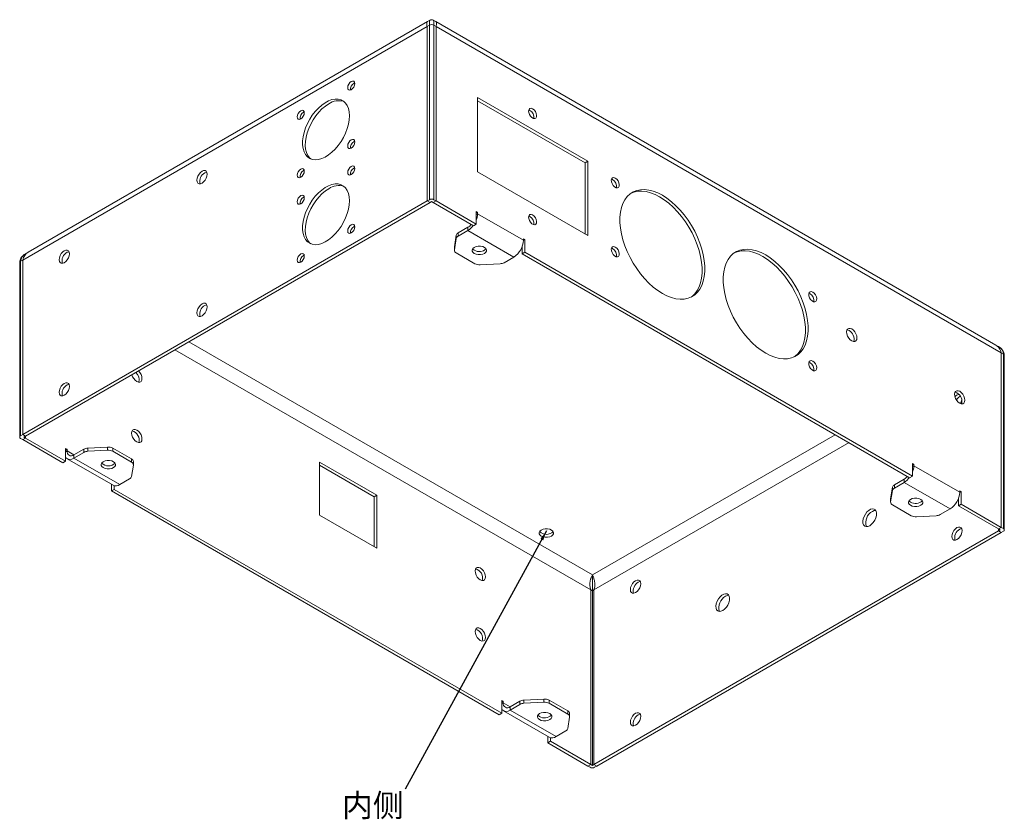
# Model space of a CAD drawing. Header units: millimetres. Extents: x 43 to 562, y -271 to 275.
# Tile 4 of 5: x 411 to 562, y -177 to -54. Entities that reach past the tile are written whole.
import ezdxf

# ---------------------------------------------------------------- set-up
doc = ezdxf.new("R2010")
doc.units = ezdxf.units.MM
doc.dimstyles.new('ISO-25', dxfattribs={"dimtxt": 2.5, "dimasz": 2.5, "dimexe": 1.25, "dimexo": 0.625, "dimtad": 1, "dimtxsty": 'Standard', "dimcen": 2.5, "dimadec": 0, "dimazin": 0, "dimtfac": 1, "dimtmove": 0, "dimatfit": 3, "dimfxl": 0, "dimarcsym": 0})

msp = doc.modelspace()

# ---------------------------------------------------------------- linework, layer by layer
at = {"color": 7, "linetype": 'Continuous', "lineweight": 15}
for p, q in [((473.6339, -54.4695), (412.1535, -89.9613)), ((474.0227, -54.245), (473.6339, -54.4695)), ((474.9231, -54.4695), (474.5344, -54.245)), ((561.1522, -104.2485), (474.9231, -54.4695)), ((411.3132, -91.1568), (473.6042, -55.1969)), ((473.6042, -55.1969), (473.925, -55.0118)), ((473.6042, -55.1969), (473.6042, -82.0611)), ((473.925, -81.876), (473.925, -55.0118)), ((474.6321, -55.0118), (474.6321, -81.876)), ((474.9528, -55.1969), (474.6321, -55.0118)), ((474.9528, -82.0611), (474.9528, -55.1969)), ((561.9926, -105.444), (474.9528, -55.1969)), ((462.3284, -63.9313), (462.4405, -63.88)), ((498.3201, -75.9538), (481.3496, -66.1569)), ((481.3496, -66.1569), (481.3496, -77.5885)), ((497.8959, -76.1988), (481.3496, -66.6468)), ((489.4106, -68.1362), (489.2401, -68.0655)), ((454.5502, -68.4216), (454.6624, -68.3702)), ((462.3284, -72.9133), (462.4405, -72.8619)), ((462.3284, -76.996), (462.4405, -76.9446)), ((497.8959, -76.1988), (498.3201, -75.9538)), ((497.8959, -87.1405), (497.8959, -76.1988)), ((498.3201, -87.3854), (498.3201, -75.9538)), ((454.5502, -77.4035), (454.6624, -77.3522)), ((481.3496, -77.5885), (498.3201, -87.3854)), ((502.1385, -78.7909), (501.968, -78.7201)), ((454.5502, -81.4862), (454.6624, -81.4349)), ((473.6042, -82.0611), (411.3132, -118.021)), ((474.0285, -82.3061), (411.7374, -118.2659)), ((473.6042, -82.0611), (473.925, -81.876)), ((474.0285, -82.3061), (473.6042, -82.0611)), ((474.0285, -82.3061), (474.2785, -82.1617)), ((474.5285, -82.3061), (474.2785, -82.1617)), ((474.5285, -82.3061), (474.9528, -82.0611)), ((480.7132, -85.8764), (474.5285, -82.3061)), ((474.9528, -82.0611), (474.6321, -81.876)), ((481.1374, -85.6315), (474.9528, -82.0611)), ((481.1374, -83.6718), (481.3496, -83.7942)), ((481.1374, -85.6315), (481.1374, -83.6718)), ((481.1374, -83.9167), (481.3496, -83.7942)), ((481.1374, -84.1617), (481.3496, -84.0392)), ((481.3496, -83.7942), (481.3496, -84.0392)), ((481.3496, -84.0392), (488.4206, -88.1212)), ((489.4106, -84.467), (489.2401, -84.3963)), ((462.3284, -85.9779), (462.4405, -85.9266)), ((479.8647, -86.1212), (478.3529, -86.994)), ((479.8647, -86.1212), (479.8647, -86.6112)), ((480.7132, -85.8764), (481.1374, -85.6315)), ((478.0641, -87.3499), (477.7857, -89.1176)), ((478.0641, -87.8398), (477.7857, -89.6075)), ((478.0641, -87.8398), (478.0641, -87.3499)), ((479.8647, -86.6112), (478.3529, -87.4839)), ((478.3529, -86.994), (478.3529, -87.4839)), ((479.8647, -86.6112), (486.9357, -90.6932)), ((488.4206, -87.8763), (488.6328, -87.9987)), ((488.4206, -88.1212), (488.4206, -87.8763)), ((477.7816, -89.1699), (477.7857, -89.1176)), ((477.7816, -89.1699), (477.7816, -89.6598)), ((477.7857, -89.1176), (477.7857, -89.6075)), ((488.2085, -89.1269), (488.2085, -90.2034)), ((488.4206, -88.1212), (488.6328, -87.9987)), ((488.6328, -87.9987), (488.6328, -89.9584)), ((502.1385, -89.4059), (501.968, -89.3352)), ((412.1535, -89.9613), (411.7648, -90.1858)), ((454.5502, -90.4682), (454.6624, -90.4168)), ((478.0745, -90.068), (480.9477, -91.7266)), ((485.424, -91.5659), (486.9357, -90.6932)), ((488.2085, -90.2034), (488.6328, -89.9584)), ((547.8883, -124.6558), (488.2085, -90.2034)), ((548.3126, -124.4109), (488.6328, -89.9584)), ((410.846, -91.5461), (410.846, -118.4103)), ((411.3132, -91.1568), (410.9925, -91.342)), ((410.9925, -91.342), (410.9925, -118.2061)), ((411.3132, -91.1568), (411.3132, -118.021)), ((481.7453, -91.8933), (484.8074, -91.7326)), ((532.5441, -96.3437), (532.3736, -96.2729)), ((499.0272, -139.6323), (436.8765, -103.7534)), ((561.5411, -104.4729), (561.1522, -104.2485)), ((434.755, -104.9782), (498.7772, -141.9374)), ((561.9926, -132.3081), (561.9926, -105.444)), ((561.9926, -105.444), (562.3133, -105.6291)), ((562.3133, -132.4933), (562.3133, -105.6291)), ((562.4597, -132.6974), (562.4597, -105.8332)), ((532.5441, -106.9587), (532.3736, -106.8879)), ((555.5958, -112.1811), (555.6906, -112.133)), ((411.3132, -118.021), (410.9925, -118.2061)), ((411.7374, -118.2659), (411.3132, -118.021)), ((536.4292, -118.0406), (499.0272, -139.6323)), ((411.3132, -118.7995), (410.9925, -118.6144)), ((411.7374, -118.5546), (411.3132, -118.7995)), ((411.3132, -118.7995), (417.4978, -122.3698)), ((411.7374, -118.2659), (411.4874, -118.4103)), ((411.7374, -118.5546), (411.4874, -118.4103)), ((411.7374, -118.2659), (411.7374, -118.5546)), ((411.7374, -118.5546), (417.9221, -122.1249)), ((499.2772, -141.9374), (538.5507, -119.2653)), ((418.1342, -120.2877), (417.9221, -120.1652)), ((417.9221, -120.1652), (417.9221, -122.1249)), ((418.1342, -120.2877), (417.9221, -120.4101)), ((418.1342, -120.5326), (417.9221, -120.6551)), ((418.1342, -120.5326), (418.1342, -120.2877)), ((419.1951, -121.145), (418.1342, -120.5326)), ((419.1949, -121.1451), (420.7066, -120.2724)), ((419.1949, -121.6351), (420.7066, -120.7623)), ((419.1949, -121.1451), (419.1949, -121.6351)), ((420.7066, -120.7623), (420.7066, -120.2724)), ((421.3232, -120.1057), (424.3853, -119.945)), ((421.3232, -120.1057), (421.3232, -120.5956)), ((421.3232, -120.5956), (424.3853, -120.4349)), ((424.3853, -120.4349), (424.3853, -119.945)), ((425.1829, -120.1117), (425.1829, -120.6016)), ((425.1829, -120.1117), (428.0561, -121.7704)), ((425.1829, -120.6016), (428.0561, -122.2603)), ((417.9221, -122.1249), (417.4978, -122.3698)), ((418.145, -121.739), (425.216, -125.8211)), ((426.266, -125.7171), (419.1949, -121.6351)), ((428.0561, -122.2603), (428.0561, -121.7704)), ((428.3449, -122.7207), (428.0665, -124.4884)), ((428.349, -122.6685), (428.349, -122.1786)), ((457.0251, -122.2437), (465.8639, -127.3463)), ((457.0251, -130.4091), (457.0251, -122.2437)), ((457.0251, -122.7336), (465.4397, -127.5912)), ((548.3126, -122.4512), (548.5247, -122.5736)), ((548.3126, -124.4109), (548.3126, -122.4512)), ((548.3126, -122.6961), (548.5247, -122.5736)), ((548.5247, -122.5736), (548.5247, -122.8186)), ((548.3126, -122.941), (548.5247, -122.8186)), ((548.5247, -122.8186), (555.5958, -126.9006)), ((424.9932, -125.6924), (424.9932, -126.6968)), ((427.7777, -124.8444), (426.266, -125.7171)), ((545.528, -125.7733), (547.0398, -124.9006)), ((545.528, -126.2633), (547.0398, -125.3905)), ((545.528, -125.7733), (545.528, -126.2633)), ((547.0398, -124.9006), (547.0398, -125.3905)), ((547.0398, -125.3905), (554.1109, -129.4726)), ((547.8883, -124.6558), (548.3126, -124.4109)), ((425.4174, -126.4519), (424.9932, -126.6968)), ((424.9932, -126.6968), (484.673, -161.1492)), ((425.4174, -126.4519), (425.4174, -125.8994)), ((425.4174, -126.4519), (485.0972, -160.9043)), ((465.8639, -127.3463), (465.4397, -127.5912)), ((465.8639, -127.3463), (465.8639, -135.5117)), ((544.9609, -127.897), (545.2392, -126.1293)), ((544.9609, -128.3869), (545.2392, -126.6192)), ((545.2392, -126.6192), (545.2392, -126.1293)), ((555.5958, -126.6557), (555.8079, -126.7781)), ((555.5958, -126.9006), (555.5958, -126.6557)), ((555.5958, -126.9006), (555.8079, -126.7781)), ((555.8079, -126.7781), (555.8079, -128.7378)), ((465.4397, -127.5912), (465.4397, -135.2668)), ((544.9568, -127.9492), (544.9609, -127.897)), ((544.9568, -127.9492), (544.9568, -128.4392)), ((544.9609, -127.897), (544.9609, -128.3869)), ((548.1228, -130.506), (545.2497, -128.8474)), ((555.3837, -127.9063), (555.3837, -128.9827)), ((555.3837, -128.9827), (555.8079, -128.7378)), ((561.9926, -132.3081), (555.8079, -128.7378)), ((554.1109, -129.4726), (552.5991, -130.3453)), ((561.5683, -132.5531), (555.3837, -128.9827)), ((465.8639, -135.5117), (457.0251, -130.4091)), ((551.9825, -130.512), (548.9205, -130.6727)), ((499.2772, -168.8016), (561.5683, -132.8417)), ((499.7015, -169.0465), (561.9926, -133.0866)), ((561.5683, -132.5531), (561.9926, -132.3081)), ((561.5683, -132.5531), (561.8183, -132.6974)), ((561.5683, -132.5531), (561.5683, -132.8417)), ((561.5683, -132.8417), (561.8183, -132.6974)), ((561.5683, -132.8417), (561.9926, -133.0866)), ((561.9926, -132.3081), (562.3133, -132.4933)), ((561.9926, -133.0866), (562.3133, -132.9015)), ((498.7772, -141.9374), (498.7772, -168.8016)), ((498.7772, -141.9374), (499.0272, -142.0817)), ((499.2772, -141.9374), (499.0272, -142.0817)), ((499.0272, -142.0817), (499.0272, -168.9459)), ((499.2772, -141.9374), (499.2772, -168.8016)), ((485.3094, -159.0671), (485.0972, -158.9446)), ((485.0972, -158.9446), (485.0972, -160.9043)), ((485.3094, -159.0671), (485.0972, -159.1895)), ((485.3094, -159.312), (485.3094, -159.0671)), ((487.8818, -159.0518), (486.37, -159.9245)), ((487.8818, -159.5417), (487.8818, -159.0518)), ((491.5604, -158.7244), (488.4984, -158.8851)), ((488.4984, -158.8851), (488.4984, -159.375)), ((491.5604, -159.2143), (491.5604, -158.7244)), ((492.3581, -158.8911), (492.3581, -159.381)), ((495.2312, -160.5497), (492.3581, -158.8911)), ((485.3094, -159.312), (485.0972, -159.4345)), ((486.3702, -159.9244), (485.3094, -159.312)), ((485.3201, -160.5184), (492.3912, -164.6005)), ((487.8818, -159.5417), (486.37, -160.4144)), ((486.37, -159.9245), (486.37, -160.4144)), ((493.4411, -164.4965), (486.37, -160.4144)), ((491.5604, -159.2143), (488.4984, -159.375)), ((495.2312, -161.0397), (492.3581, -159.381)), ((495.2312, -161.0397), (495.2312, -160.5497)), ((485.0972, -160.9043), (484.673, -161.1492)), ((495.2416, -163.2678), (495.52, -161.5001)), ((495.5241, -161.4479), (495.5241, -160.9579)), ((493.4411, -164.4965), (494.9529, -163.6238)), ((492.1683, -164.4718), (492.1683, -165.4762)), ((492.5926, -165.2313), (492.1683, -165.4762)), ((492.5926, -165.2313), (492.5926, -164.6788)), ((492.5926, -165.2313), (498.7772, -168.8016)), ((492.1683, -165.4762), (498.353, -169.0465)), ((498.7772, -168.8016), (498.353, -169.0465)), ((498.353, -169.0465), (498.6737, -169.2317)), ((498.7772, -168.8016), (499.0272, -168.9459)), ((499.2772, -168.8016), (499.0272, -168.9459)), ((499.2772, -168.8016), (499.7015, -169.0465)), ((499.7015, -169.0465), (499.3808, -169.2317))]:
    msp.add_line(p, q, dxfattribs=at)
at = {"color": 7, "linetype": 'Continuous', "lineweight": 15, "flags": 128}
for points in [[(474.5272, -54.261), (474.5408, -54.2519), (474.5577, -54.2776), (474.6051, -54.4701), (474.6303, -54.847), (474.6321, -55.0118), (474.6321, -55.0118), (474.6321, -55.0118)], [(462.4521, -64.0029), (462.4104, -63.7848), (462.2916, -63.6481), (462.1139, -63.6135), (461.9041, -63.6864), (461.6944, -63.8556), (461.5166, -64.0955), (461.3978, -64.3693), (461.3561, -64.6356), (461.3978, -64.8537), (461.5166, -64.9904), (461.6944, -65.0249), (461.9041, -64.9521), (462.1139, -64.7828), (462.2916, -64.543), (462.4104, -64.2691), (462.4521, -64.0029)], [(461.639, -68.9633), (461.6004, -68.3763), (461.4853, -67.8464), (461.2963, -67.3848), (461.0374, -67.0015), (460.714, -66.7047), (460.3332, -66.5005), (459.9029, -66.3934), (459.4324, -66.3857), (458.9317, -66.4775), (458.4114, -66.6669), (457.8827, -66.9498), (457.3568, -67.3202), (456.845, -67.7702), (456.358, -68.2902), (455.9064, -68.8692), (455.4998, -69.4947), (455.1467, -70.1536), (454.8548, -70.8316), (454.6302, -71.5144), (454.4778, -72.1874), (454.4008, -72.8363), (454.4008, -73.4473), (454.4778, -74.0072), (454.6302, -74.5043), (454.8548, -74.9278), (455.1467, -75.2688), (455.4998, -75.52), (455.9064, -75.676), (456.358, -75.7336), (456.845, -75.6914), (457.3568, -75.5505), (457.8827, -75.3137), (458.4114, -74.9862), (458.9317, -74.5749), (459.4324, -74.0886), (459.9029, -73.5376), (460.3332, -72.9337), (460.714, -72.2898), (461.0374, -71.6196), (461.2963, -70.9373), (461.4853, -70.2576), (461.6004, -69.5949), (461.639, -68.9633)], [(454.674, -68.4931), (454.6323, -68.275), (454.5135, -68.1383), (454.3357, -68.1038), (454.126, -68.1767), (453.9163, -68.3459), (453.7385, -68.5857), (453.6197, -68.8596), (453.578, -69.1258), (453.6197, -69.3439), (453.7385, -69.4806), (453.9163, -69.5152), (454.126, -69.4423), (454.3357, -69.2731), (454.5135, -69.0332), (454.6323, -68.7594), (454.674, -68.4931)], [(455.6737, -75.6011), (455.492, -75.4366), (455.2164, -75.0743), (455.0095, -74.6314), (454.8757, -74.1176), (454.8178, -73.5437), (454.8371, -72.9221), (454.9332, -72.2658), (455.1041, -71.589), (455.346, -70.906), (455.6538, -70.2314), (456.021, -69.5796), (456.4398, -68.9645), (456.9011, -68.3991), (457.3953, -67.8956), (457.9117, -67.4647), (458.4393, -67.1155)], [(489.8349, -67.8913), (489.6113, -67.8105), (489.418, -67.8371), (489.281, -67.9676), (489.2188, -68.1842), (489.2398, -68.4578), (489.3411, -68.7513), (489.5091, -69.0252), (489.7212, -69.2425), (489.9485, -69.3737), (490.1606, -69.4013), (490.3286, -69.3214), (490.43, -69.1448), (490.4509, -68.8955), (490.3887, -68.607), (490.2517, -68.3184), (490.0584, -68.0686), (489.8349, -67.8913)], [(462.4521, -72.9848), (462.4104, -72.7667), (462.2916, -72.63), (462.1139, -72.5955), (461.9041, -72.6684), (461.6944, -72.8376), (461.5166, -73.0774), (461.3978, -73.3513), (461.3561, -73.6175), (461.3978, -73.8356), (461.5166, -73.9724), (461.6944, -74.0069), (461.9041, -73.934), (462.1139, -73.7648), (462.2916, -73.525), (462.4104, -73.2511), (462.4521, -72.9848)], [(454.674, -77.4751), (454.6323, -77.257), (454.5135, -77.1203), (454.3357, -77.0857), (454.126, -77.1586), (453.9163, -77.3278), (453.7385, -77.5677), (453.6197, -77.8415), (453.578, -78.1078), (453.6197, -78.3259), (453.7385, -78.4626), (453.9163, -78.4971), (454.126, -78.4242), (454.3357, -78.255), (454.5135, -78.0152), (454.6323, -77.7413), (454.674, -77.4751)], [(462.4521, -77.0675), (462.4104, -76.8494), (462.2916, -76.7127), (462.1139, -76.6782), (461.9041, -76.7511), (461.6944, -76.9203), (461.5166, -77.1601), (461.3978, -77.434), (461.3561, -77.7002), (461.3978, -77.9183), (461.5166, -78.0551), (461.6944, -78.0896), (461.9041, -78.0167), (462.1139, -77.8475), (462.2916, -77.6077), (462.4104, -77.3338), (462.4521, -77.0675)], [(439.7187, -77.9432), (439.6797, -77.6818), (439.5667, -77.4909), (439.3907, -77.3893), (439.169, -77.3868), (438.9232, -77.4838), (438.6773, -77.6707), (438.4556, -77.9292), (438.2796, -78.234), (438.1666, -78.5553), (438.1277, -78.8616), (438.1666, -79.123), (438.2796, -79.3139), (438.4556, -79.4155), (438.6773, -79.418), (438.9232, -79.321), (439.169, -79.1341), (439.3907, -78.8756), (439.5667, -78.5708), (439.6797, -78.2495), (439.7187, -77.9432)], [(439.3474, -77.7287), (439.5933, -77.6318), (439.6562, -77.6225)], [(502.5628, -78.546), (502.3393, -78.4652), (502.146, -78.4918), (502.0089, -78.6222), (501.9467, -78.8389), (501.9677, -79.1124), (502.069, -79.406), (502.2371, -79.6799), (502.4491, -79.8971), (502.6765, -80.0284), (502.8885, -80.0559), (503.0565, -79.976), (503.1579, -79.7995), (503.1789, -79.5502), (503.1166, -79.2617), (502.9796, -78.9731), (502.7863, -78.7232), (502.5628, -78.546)], [(461.639, -82.0279), (461.6004, -81.4409), (461.4853, -80.911), (461.2963, -80.4495), (461.0374, -80.0662), (460.714, -79.7693), (460.3332, -79.5651), (459.9029, -79.4581), (459.4324, -79.4503), (458.9317, -79.5421), (458.4114, -79.7315), (457.8827, -80.0144), (457.3568, -80.3848), (456.845, -80.8348), (456.358, -81.3549), (455.9064, -81.9338), (455.4998, -82.5594), (455.1467, -83.2182), (454.8548, -83.8962), (454.6302, -84.5791), (454.4778, -85.2521), (454.4008, -85.901), (454.4008, -86.5119), (454.4778, -87.0719), (454.6302, -87.5689), (454.8548, -87.9925), (455.1467, -88.3335), (455.4998, -88.5846), (455.9064, -88.7407), (456.358, -88.7982), (456.845, -88.7561), (457.3568, -88.6151), (457.8827, -88.3784), (458.4114, -88.0508), (458.9317, -87.6395), (459.4324, -87.1532), (459.9029, -86.6022), (460.3332, -85.9984), (460.714, -85.3545), (461.0374, -84.6842), (461.2963, -84.002), (461.4853, -83.3223), (461.6004, -82.6595), (461.639, -82.0279)], [(455.6737, -88.6657), (455.492, -88.5013), (455.2164, -88.1389), (455.0095, -87.6961), (454.8757, -87.1823), (454.8178, -86.6084), (454.8371, -85.9867), (454.9332, -85.3305), (455.1041, -84.6536), (455.346, -83.9706), (455.6538, -83.2961), (456.021, -82.6443), (456.4398, -82.0291), (456.9011, -81.4638), (457.3953, -80.9603), (457.9117, -80.5293), (458.4393, -80.1801)], [(509.8106, -81.199), (509.1034, -80.8351), (508.4046, -80.5639), (507.7222, -80.3888), (507.0642, -80.3117), (506.4385, -80.3335), (505.8523, -80.4541), (505.3126, -80.6719), (504.8255, -80.9845), (504.3969, -81.3881), (504.0318, -81.8781), (503.7344, -82.4487), (503.5083, -83.0931), (503.356, -83.804), (503.2795, -84.5728), (503.2795, -85.3906), (503.356, -86.2478), (503.5083, -87.1344), (503.7344, -88.04), (504.0318, -88.9539), (504.3969, -89.8654), (504.8255, -90.7639), (505.3126, -91.6388), (505.8523, -92.4799), (506.4385, -93.2772), (507.0642, -94.0215), (507.7222, -94.704), (508.4046, -95.3168), (509.1034, -95.8525), (509.8106, -96.305), (510.5178, -96.669), (511.2167, -96.9402), (511.8991, -97.1153), (512.557, -97.1924), (513.1827, -97.1706), (513.7689, -97.05), (514.3087, -96.8322), (514.7957, -96.5196), (515.2243, -96.116), (515.5894, -95.626), (515.8868, -95.0554), (516.113, -94.4109), (516.2652, -93.7001), (516.3418, -92.9313), (516.3418, -92.1135), (516.2652, -91.2562), (516.113, -90.3697), (515.8868, -89.4641), (515.5894, -88.5502), (515.2243, -87.6387), (514.7957, -86.7402), (514.3087, -85.8653), (513.7689, -85.0242), (513.1827, -84.2269), (512.557, -83.4826), (511.8991, -82.8001), (511.2167, -82.1873), (510.5178, -81.6516), (509.8106, -81.199)], [(454.674, -81.5578), (454.6323, -81.3397), (454.5135, -81.203), (454.3357, -81.1684), (454.126, -81.2413), (453.9163, -81.4105), (453.7385, -81.6504), (453.6197, -81.9242), (453.578, -82.1905), (453.6197, -82.4086), (453.7385, -82.5453), (453.9163, -82.5798), (454.126, -82.5069), (454.3357, -82.3377), (454.5135, -82.0979), (454.6323, -81.824), (454.674, -81.5578)], [(509.3864, -81.444), (508.6792, -81.08), (507.9803, -80.8088), (507.2979, -80.6337), (506.64, -80.5566), (506.0143, -80.5784), (505.4281, -80.699), (504.9787, -80.872)], [(514.2182, -96.877), (514.3715, -96.7645), (514.8001, -96.3609), (515.1652, -95.8709), (515.4626, -95.3003), (515.6887, -94.6559), (515.8409, -93.9451), (515.9175, -93.1762), (515.9175, -92.3584), (515.8409, -91.5012), (515.6887, -90.6146), (515.4626, -89.709), (515.1652, -88.7951), (514.8001, -87.8836), (514.3715, -86.9851), (513.8844, -86.1102), (513.3446, -85.2691), (512.7585, -84.4718), (512.1327, -83.7275), (511.4748, -83.045), (510.7924, -82.4323), (510.0935, -81.8965), (509.3864, -81.444)], [(489.8349, -84.2221), (489.6113, -84.1413), (489.418, -84.168), (489.281, -84.2984), (489.2188, -84.515), (489.2398, -84.7886), (489.3411, -85.0821), (489.5091, -85.356), (489.7212, -85.5733), (489.9485, -85.7045), (490.1606, -85.7321), (490.3286, -85.6522), (490.43, -85.4757), (490.4509, -85.2263), (490.3887, -84.9379), (490.2517, -84.6492), (490.0584, -84.3994), (489.8349, -84.2221)], [(462.4521, -86.0495), (462.4104, -85.8314), (462.2916, -85.6947), (462.1139, -85.6601), (461.9041, -85.733), (461.6944, -85.9023), (461.5166, -86.1421), (461.3978, -86.4159), (461.3561, -86.6822), (461.3978, -86.9003), (461.5166, -87.037), (461.6944, -87.0715), (461.9041, -86.9987), (462.1139, -86.8294), (462.2916, -86.5896), (462.4104, -86.3157), (462.4521, -86.0495)], [(480.8369, -90.1319), (481.1217, -90.2513), (481.4564, -90.3141), (481.8084, -90.3141), (482.1432, -90.2513), (482.4279, -90.1319), (482.6348, -89.9675), (482.7436, -89.7743), (482.7436, -89.5711), (482.6348, -89.3778), (482.4279, -89.2135), (482.1432, -89.094), (481.8084, -89.0312), (481.4564, -89.0312), (481.1217, -89.094), (480.8369, -89.2135), (480.63, -89.3778), (480.5213, -89.5711), (480.5213, -89.7743), (480.63, -89.9675), (480.8369, -90.1319)], [(480.5905, -89.4277), (480.63, -89.4776), (480.8369, -89.642)], [(502.5628, -89.161), (502.3393, -89.0802), (502.146, -89.1068), (502.0089, -89.2373), (501.9467, -89.4539), (501.9677, -89.7274), (502.069, -90.021), (502.2371, -90.2949), (502.4491, -90.5121), (502.6765, -90.6434), (502.8885, -90.671), (503.0565, -90.5911), (503.1579, -90.4145), (503.1789, -90.1652), (503.1166, -89.8767), (502.9796, -89.5881), (502.7863, -89.3383), (502.5628, -89.161)], [(411.7858, -90.1965), (411.6682, -90.2446), (411.5419, -90.3335), (411.1921, -90.7005), (411.0057, -91.1705), (410.9925, -91.3419), (410.9925, -91.342), (410.9925, -91.342)], [(418.5055, -90.1893), (418.4665, -89.9279), (418.3535, -89.7371), (418.1775, -89.6354), (417.9558, -89.633), (417.71, -89.7299), (417.4641, -89.9168), (417.2424, -90.1753), (417.0664, -90.4801), (416.9534, -90.8014), (416.9145, -91.1078), (416.9534, -91.3691), (417.0664, -91.56), (417.2424, -91.6616), (417.4641, -91.6641), (417.71, -91.5671), (417.9558, -91.3803), (418.1775, -91.1218), (418.3535, -90.8169), (418.4665, -90.4956), (418.5055, -90.1893)], [(418.1342, -89.9748), (418.3801, -89.8779), (418.443, -89.8686)], [(454.674, -90.5397), (454.6323, -90.3216), (454.5135, -90.1849), (454.3357, -90.1504), (454.126, -90.2233), (453.9163, -90.3925), (453.7385, -90.6323), (453.6197, -90.9062), (453.578, -91.1724), (453.6197, -91.3905), (453.7385, -91.5272), (453.9163, -91.5618), (454.126, -91.4889), (454.3357, -91.3197), (454.5135, -91.0799), (454.6323, -90.806), (454.674, -90.5397)], [(525.7205, -90.3836), (525.0133, -90.0197), (524.3145, -89.7485), (523.6321, -89.5734), (522.9741, -89.4963), (522.3484, -89.5181), (521.7622, -89.6387), (521.2225, -89.8565), (520.7354, -90.1691), (520.3068, -90.5727), (519.9417, -91.0627), (519.6443, -91.6333), (519.4182, -92.2777), (519.266, -92.9885), (519.1894, -93.7574), (519.1894, -94.5752), (519.266, -95.4324), (519.4182, -96.319), (519.6443, -97.2246), (519.9417, -98.1385), (520.3068, -99.05), (520.7354, -99.9485), (521.2225, -100.8234), (521.7622, -101.6645), (522.3484, -102.4618), (522.9741, -103.2061), (523.6321, -103.8886), (524.3145, -104.5013), (525.0133, -105.0371), (525.7205, -105.4896), (526.4277, -105.8536), (527.1266, -106.1248), (527.809, -106.2999), (528.4669, -106.377), (529.0926, -106.3552), (529.6788, -106.2346), (530.2186, -106.0168), (530.7056, -105.7042), (531.1342, -105.3005), (531.4993, -104.8106), (531.7967, -104.24), (532.0229, -103.5955), (532.1751, -102.8847), (532.2517, -102.1159), (532.2517, -101.2981), (532.1751, -100.4408), (532.0229, -99.5542), (531.7967, -98.6487), (531.4993, -97.7348), (531.1342, -96.8232), (530.7056, -95.9248), (530.2186, -95.0499), (529.6788, -94.2088), (529.0926, -93.4115), (528.4669, -92.6672), (527.809, -91.9847), (527.1266, -91.3719), (526.4277, -90.8362), (525.7205, -90.3836)], [(525.2963, -90.6286), (524.5891, -90.2646), (523.8902, -89.9934), (523.2078, -89.8183), (522.5499, -89.7412), (521.9242, -89.763), (521.338, -89.8836), (520.8886, -90.0566)], [(530.1282, -106.0616), (530.2814, -105.9491), (530.71, -105.5455), (531.0751, -105.0555), (531.3725, -104.4849), (531.5986, -103.8405), (531.7508, -103.1296), (531.8274, -102.3608), (531.8274, -101.543), (531.7508, -100.6858), (531.5986, -99.7992), (531.3725, -98.8936), (531.0751, -97.9797), (530.71, -97.0682), (530.2814, -96.1697), (529.7943, -95.2948), (529.2545, -94.4537), (528.6684, -93.6564), (528.0426, -92.9121), (527.3847, -92.2296), (526.7023, -91.6168), (526.0034, -91.0811), (525.2963, -90.6286)], [(532.9684, -96.0987), (532.7449, -96.018), (532.5515, -96.0446), (532.4145, -96.175), (532.3523, -96.3916), (532.3733, -96.6652), (532.4746, -96.9587), (532.6427, -97.2326), (532.8547, -97.4499), (533.0821, -97.5812), (533.2941, -97.6087), (533.4621, -97.5288), (533.5635, -97.3523), (533.5844, -97.1029), (533.5222, -96.8145), (533.3852, -96.5258), (533.1919, -96.276), (532.9684, -96.0987)], [(439.7187, -98.3567), (439.6797, -98.0953), (439.5667, -97.9045), (439.3907, -97.8028), (439.169, -97.8004), (438.9232, -97.8973), (438.6773, -98.0842), (438.4556, -98.3427), (438.2796, -98.6475), (438.1666, -98.9688), (438.1277, -99.2752), (438.1666, -99.5365), (438.2796, -99.7274), (438.4556, -99.829), (438.6773, -99.8315), (438.9232, -99.7345), (439.169, -99.5477), (439.3907, -99.2892), (439.5667, -98.9843), (439.6797, -98.663), (439.7187, -98.3567)], [(439.3474, -98.1422), (439.5933, -98.0453), (439.6562, -98.036)], [(538.9788, -101.7731), (538.733, -101.6762), (538.5112, -101.6786), (538.3352, -101.7803), (538.2222, -101.9711), (538.1833, -102.2325), (538.2222, -102.5389), (538.3352, -102.8602), (538.5112, -103.165), (538.733, -103.4235), (538.9788, -103.6103), (539.2246, -103.7073), (539.4464, -103.7048), (539.6223, -103.6032), (539.7353, -103.4124), (539.7743, -103.151), (539.7353, -102.8446), (539.6223, -102.5233), (539.4464, -102.2185), (539.2246, -101.96), (538.9788, -101.7731)], [(538.5545, -102.0181), (538.3087, -101.9211), (538.2457, -101.9118)], [(532.9684, -106.7138), (532.7449, -106.633), (532.5515, -106.6596), (532.4145, -106.79), (532.3523, -107.0067), (532.3733, -107.2802), (532.4746, -107.5738), (532.6427, -107.8477), (532.8547, -108.0649), (533.0821, -108.1962), (533.2941, -108.2237), (533.4621, -108.1438), (533.5635, -107.9673), (533.5844, -107.718), (533.5222, -107.4295), (533.3852, -107.1409), (533.1919, -106.891), (532.9684, -106.7138)], [(429.142, -108.2185), (429.3498, -108.4635), (429.5258, -108.7683), (429.6388, -109.0896), (429.6777, -109.396), (429.6388, -109.6574), (429.5258, -109.8482), (429.3498, -109.9498), (429.1281, -109.9523), (428.8823, -109.8554)], [(418.5055, -110.6028), (418.4665, -110.3414), (418.3535, -110.1506), (418.1775, -110.0489), (417.9558, -110.0465), (417.71, -110.1434), (417.4641, -110.3303), (417.2424, -110.5888), (417.0664, -110.8936), (416.9534, -111.2149), (416.9145, -111.5213), (416.9534, -111.7827), (417.0664, -111.9735), (417.2424, -112.0751), (417.4641, -112.0776), (417.71, -111.9807), (417.9558, -111.7938), (418.1775, -111.5353), (418.3535, -111.2305), (418.4665, -110.9092), (418.5055, -110.6028)], [(418.1342, -110.3884), (418.3801, -110.2914), (418.443, -110.2821)], [(555.5958, -111.3659), (555.35, -111.269), (555.1282, -111.2714), (554.9522, -111.3731), (554.8392, -111.5639), (554.8003, -111.8253), (554.8392, -112.1316), (554.9522, -112.453), (555.1282, -112.7578), (555.35, -113.0163), (555.5958, -113.2031), (555.8416, -113.3001), (556.0634, -113.2976), (556.2394, -113.196), (556.3523, -113.0052), (556.3913, -112.7438), (556.3523, -112.4374), (556.2394, -112.1161), (556.0634, -111.8113), (555.8416, -111.5528), (555.5958, -111.3659)], [(555.1715, -111.6109), (554.9257, -111.5139), (554.8627, -111.5046)], [(428.8823, -119.1639), (428.6364, -118.977), (428.4147, -118.7186), (428.2387, -118.4137), (428.1257, -118.0924), (428.0868, -117.7861), (428.1257, -117.5247), (428.2387, -117.3338), (428.4147, -117.2322), (428.6364, -117.2298), (428.8823, -117.3267), (429.1281, -117.5136), (429.3498, -117.7721), (429.5258, -118.0769), (429.6388, -118.3982), (429.6777, -118.7045), (429.6388, -118.9659), (429.5258, -119.1568), (429.3498, -119.2584), (429.1281, -119.2609), (428.8823, -119.1639)], [(423.7027, -122.1963), (423.9875, -122.0769), (424.3222, -122.0141), (424.6742, -122.0141), (425.0089, -122.0769), (425.2937, -122.1963), (425.5006, -122.3607), (425.6093, -122.554), (425.6093, -122.7572), (425.5006, -122.9504), (425.2937, -123.1148), (425.0089, -123.2342), (424.6742, -123.297), (424.3222, -123.297), (423.9875, -123.2342), (423.7027, -123.1148), (423.4958, -122.9504), (423.387, -122.7572), (423.387, -122.554), (423.4958, -122.3607), (423.7027, -122.1963)], [(548.0121, -128.9113), (547.8052, -128.7469), (547.6964, -128.5537), (547.6964, -128.3505), (547.8052, -128.1572), (548.0121, -127.9928), (548.2968, -127.8734), (548.6316, -127.8106), (548.9836, -127.8106), (549.3183, -127.8734), (549.6031, -127.9928), (549.8099, -128.1572), (549.9187, -128.3505), (549.9187, -128.5537), (549.8099, -128.7469), (549.6031, -128.9113), (549.3183, -129.0307), (548.9836, -129.0935), (548.6316, -129.0935), (548.2968, -129.0307), (548.0121, -128.9113)], [(548.0121, -128.4214), (547.8052, -128.257), (547.7657, -128.2071)], [(541.7365, -132.0423), (542.0227, -131.8317), (542.2876, -131.5458), (542.5117, -131.206), (542.6782, -130.8373), (542.775, -130.4672), (542.7947, -130.123), (542.7359, -129.8303), (542.603, -129.6109), (542.4059, -129.4809), (542.1591, -129.4501), (541.8809, -129.5207), (541.5921, -129.6874), (541.3139, -129.938), (541.0671, -130.2538), (540.87, -130.6114), (540.7371, -130.9843), (540.6783, -131.3448), (540.698, -131.6662), (540.7947, -131.9246), (540.9613, -132.101), (541.1854, -132.1821), (541.4503, -132.1621), (541.7365, -132.0423)], [(542.1608, -129.8376), (542.4469, -129.7178), (542.6679, -129.6939)], [(492.7517, -133.6419), (492.9586, -133.4775), (493.0673, -133.2843), (493.0673, -133.0811), (492.9586, -132.8878), (492.7517, -132.7234), (492.4669, -132.604), (492.1322, -132.5412), (491.7802, -132.5412), (491.4454, -132.604), (491.1607, -132.7234), (490.9538, -132.8878), (490.845, -133.0811), (490.845, -133.2843), (490.9538, -133.4775), (491.1607, -133.6419), (491.4454, -133.7613), (491.7802, -133.8241), (492.1322, -133.8241), (492.4669, -133.7613), (492.7517, -133.6419)], [(555.1715, -134.187), (555.4173, -134.0001), (555.6391, -133.7416), (555.8151, -133.4368), (555.9281, -133.1155), (555.967, -132.8091), (555.9281, -132.5477), (555.8151, -132.3569), (555.6391, -132.2553), (555.4173, -132.2528), (555.1715, -132.3497), (554.9257, -132.5366), (554.7039, -132.7951), (554.528, -133.0999), (554.415, -133.4212), (554.376, -133.7276), (554.415, -133.989), (554.528, -134.1798), (554.7039, -134.2814), (554.9257, -134.2839), (555.1715, -134.187)], [(555.5958, -132.5947), (555.8416, -132.4977), (555.9046, -132.4884)], [(481.7738, -140.389), (481.528, -140.2021), (481.3063, -139.9437), (481.1303, -139.6388), (481.0173, -139.3175), (480.9783, -139.0112), (481.0173, -138.7498), (481.1303, -138.5589), (481.3063, -138.4573), (481.528, -138.4549), (481.7738, -138.5518), (482.0197, -138.7387), (482.2414, -138.9972), (482.4174, -139.302), (482.5304, -139.6233), (482.5693, -139.9296), (482.5304, -140.191), (482.4174, -140.3819), (482.2414, -140.4835), (482.0197, -140.486), (481.7738, -140.389)], [(505.674, -142.3477), (505.9199, -142.1609), (506.1416, -141.9024), (506.3176, -141.5975), (506.4306, -141.2762), (506.4695, -140.9699), (506.4306, -140.7085), (506.3176, -140.5176), (506.1416, -140.416), (505.9199, -140.4136), (505.674, -140.5105), (505.4282, -140.6974), (505.2065, -140.9559), (505.0305, -141.2607), (504.9175, -141.582), (504.8786, -141.8883), (504.9175, -142.1497), (505.0305, -142.3406), (505.2065, -142.4422), (505.4282, -142.4447), (505.674, -142.3477)], [(506.0983, -140.7554), (506.3441, -140.6585), (506.4071, -140.6492)], [(519.1091, -145.1048), (519.3952, -144.8942), (519.6602, -144.6084), (519.8842, -144.2685), (520.0508, -143.8998), (520.1476, -143.5297), (520.1673, -143.1855), (520.1085, -142.8929), (519.9756, -142.6734), (519.7784, -142.5435), (519.5316, -142.5126), (519.2535, -142.5832), (518.9647, -142.75), (518.6865, -143.0005), (518.4397, -143.3163), (518.2425, -143.6739), (518.1097, -144.0468), (518.0509, -144.4073), (518.0706, -144.7287), (518.1673, -144.9871), (518.3339, -145.1635), (518.558, -145.2446), (518.8229, -145.2246), (519.1091, -145.1048)], [(519.5333, -142.9001), (519.8195, -142.7803), (520.0405, -142.7564)], [(481.7738, -149.6976), (481.528, -149.5107), (481.3063, -149.2522), (481.1303, -148.9474), (481.0173, -148.6261), (480.9783, -148.3197), (481.0173, -148.0584), (481.1303, -147.8675), (481.3063, -147.7659), (481.528, -147.7634), (481.7738, -147.8604), (482.0197, -148.0472), (482.2414, -148.3057), (482.4174, -148.6106), (482.5304, -148.9319), (482.5693, -149.2382), (482.5304, -149.4996), (482.4174, -149.6904), (482.2414, -149.7921), (482.0197, -149.7945), (481.7738, -149.6976)], [(490.8778, -161.8942), (491.1626, -162.0136), (491.4973, -162.0764), (491.8493, -162.0764), (492.1841, -162.0136), (492.4688, -161.8942), (492.6757, -161.7298), (492.7845, -161.5366), (492.7845, -161.3334), (492.6757, -161.1401), (492.4688, -160.9757), (492.1841, -160.8563), (491.8493, -160.7935), (491.4973, -160.7935), (491.1626, -160.8563), (490.8778, -160.9757), (490.671, -161.1401), (490.5622, -161.3334), (490.5622, -161.5366), (490.671, -161.7298), (490.8778, -161.8942)], [(490.6314, -161.19), (490.671, -161.2399), (490.8778, -161.4043)], [(505.674, -162.7612), (505.9199, -162.5744), (506.1416, -162.3159), (506.3176, -162.0111), (506.4306, -161.6897), (506.4695, -161.3834), (506.4306, -161.122), (506.3176, -160.9312), (506.1416, -160.8295), (505.9199, -160.8271), (505.674, -160.924), (505.4282, -161.1109), (505.2065, -161.3694), (505.0305, -161.6742), (504.9175, -161.9955), (504.8786, -162.3019), (504.9175, -162.5633), (505.0305, -162.7541), (505.2065, -162.8557), (505.4282, -162.8582), (505.674, -162.7612)], [(506.0983, -161.1689), (506.3441, -161.072), (506.4071, -161.0627)]]:
    msp.add_lwpolyline(points, dxfattribs=at)
at = {"color": 7, "linetype": 'Continuous', "lineweight": 15}
for centre, radius, start, end in [((474.2785, -55.6942), 0.7685, 62.609672, 117.390328), ((462.9064, -64.8908), 1.1201, 121.06761, 185.771025), ((459.9776, -69.3195), 2.6877, 72.614763, 124.913296), ((488.8269, -69.1812), 1.1969, 349.905118, 60.814875), ((455.1283, -69.381), 1.1201, 121.06761, 185.771025), ((462.9064, -73.8727), 1.1201, 121.06761, 185.771025), ((462.9064, -77.9554), 1.1201, 121.06761, 185.771025), ((440.1131, -79.0666), 1.5415, 119.780874, 193.530197), ((455.1283, -78.363), 1.1201, 121.06761, 185.771025), ((501.5548, -79.8359), 1.1969, 349.905118, 60.814875), ((459.9776, -82.3841), 2.6877, 72.614763, 124.913296), ((455.1283, -82.4457), 1.1201, 121.06761, 185.771025), ((474.2785, -82.5583), 0.7685, 62.609672, 117.390328), ((478.5711, -83.9783), 2.7791, 337.432778, 358.745302), ((488.8269, -85.512), 1.1969, 349.905118, 60.814875), ((462.9064, -86.9374), 1.1201, 121.06761, 185.771025), ((478.85, -84.4447), 1.9597, 301.182124, 320.947417), ((478.4035, -84.2095), 2.8113, 301.31618, 324.104591), ((478.5848, -87.4772), 0.536, 115.635013, 166.257582), ((478.5848, -87.9672), 0.536, 115.635013, 166.257582), ((481.6227, -88.3952), 1.4738, 237.779483, 315.523457), ((485.1967, -87.9745), 3.2273, 302.605478, 357.394522), ((501.5548, -90.4509), 1.1969, 349.905118, 60.814875), ((418.8999, -91.3127), 1.5415, 119.780874, 193.530197), ((455.1283, -91.4276), 1.1201, 121.06761, 185.771025), ((478.2608, -89.6304), 0.4756, 177.245602, 246.942722), ((411.0962, -91.571), 0.2515, 114.374658, 174.305201), ((481.6378, -90.4162), 1.481, 242.226474, 274.162975), ((484.7602, -90.3346), 1.3989, 271.933431, 298.32706), ((531.9604, -97.3886), 1.1969, 349.905118, 60.814875), ((440.1131, -99.4801), 1.5415, 119.780874, 193.530197), ((537.7889, -103.3559), 1.5415, 346.469803, 60.219126), ((562.2095, -105.8582), 0.2515, 5.694799, 65.625342), ((531.9604, -108.0037), 1.1969, 349.905118, 60.814875), ((429.8395, -108.3767), 1.7615, 193.987756, 237.079882), ((427.7986, -109.5776), 1.4444, 344.582818, 50.480225), ((418.8999, -111.7262), 1.5415, 119.780874, 193.530197), ((555.6746, -112.8748), 1.0649, 101.993339, 140.266458), ((556.4604, -113.5592), 1.6268, 122.10414, 147.793337), ((554.4059, -112.9487), 1.5415, 346.469803, 60.219126), ((554.1727, -112.2692), 1.8079, 327.095928, 346.47082), ((411.0699, -118.4103), 0.2183, 110.783421, 249.216579), ((427.7956, -118.8726), 1.451, 344.100178, 75.894445), ((418.7808, -120.6375), 0.6551, 170.785963, 309.203285), ((421.3704, -121.5038), 1.3989, 91.933431, 118.32706), ((421.3704, -121.9937), 1.3989, 91.933431, 118.32706), ((424.4928, -121.4221), 1.481, 62.226474, 94.162975), ((424.4928, -121.9121), 1.481, 62.226474, 94.162975), ((418.6091, -120.9203), 0.9241, 221.972016, 309.334638), ((424.4982, -121.4005), 1.4512, 224.113254, 315.886746), ((427.8573, -122.2221), 0.4936, 5.065876, 66.254264), ((427.8698, -122.6979), 0.4756, 357.245602, 66.942722), ((545.7463, -122.7577), 2.7791, 337.432778, 358.745302), ((425.6508, -124.8585), 1.0563, 245.692881, 305.617577), ((427.5458, -124.3611), 0.536, 295.635013, 346.257582), ((545.7599, -126.2566), 0.536, 115.635013, 166.257582), ((546.0251, -123.224), 1.9597, 301.182124, 320.947417), ((545.5786, -122.9888), 2.8113, 301.31618, 324.104591), ((545.7599, -126.7465), 0.536, 115.635013, 166.257582), ((552.3718, -126.7539), 3.2273, 302.605478, 357.394522), ((545.4359, -128.4098), 0.4756, 177.245602, 246.942722), ((548.7879, -127.0891), 1.5417, 239.785377, 313.517563), ((543.1049, -131.571), 1.9738, 118.576205, 198.153723), ((551.9353, -129.1139), 1.3989, 271.933431, 298.32706), ((548.8129, -129.1956), 1.481, 242.226474, 274.162975), ((491.9562, -131.9276), 1.4512, 224.113254, 315.886746), ((556.3614, -133.9325), 1.5415, 119.780874, 193.530197), ((562.2358, -132.6974), 0.2183, 290.783421, 69.216579), ((480.6872, -140.0977), 1.451, 344.100178, 75.894445), ((506.8639, -142.0933), 1.5415, 119.780874, 193.530197), ((520.4775, -144.6335), 1.9738, 118.576205, 198.153723), ((480.6872, -149.4063), 1.451, 344.100178, 75.894445), ((488.5456, -160.2832), 1.3989, 91.933431, 118.32706), ((491.6679, -160.2015), 1.481, 62.226474, 94.162975), ((485.7843, -159.6997), 0.9241, 221.972016, 309.334638), ((485.956, -159.4169), 0.6551, 170.785963, 309.203285), ((488.5456, -160.7731), 1.3989, 91.933431, 118.32706), ((491.6679, -160.6914), 1.481, 62.226474, 94.162975), ((495.0325, -161.0015), 0.4936, 5.065876, 66.254264), ((491.6636, -160.1574), 1.4738, 237.779483, 315.523457), ((495.045, -161.4773), 0.4756, 357.245602, 66.942722), ((506.8639, -162.5068), 1.5415, 119.780874, 193.530197), ((494.7209, -163.1405), 0.536, 295.635013, 346.257582), ((492.826, -163.6378), 1.0563, 245.692881, 305.617577), ((499.0272, -168.5493), 0.7685, 242.609672, 297.390328)]:
    msp.add_arc(centre, radius, start, end, dxfattribs=at)
for points in [[(473.5508, -54.5636), (473.5306, -54.606), (473.5181, -54.66), (473.5146, -54.7224)], [(473.634, -54.4694), (473.599, -54.4896), (473.5711, -54.5211), (473.5508, -54.5636)], [(475.0067, -54.5647), (474.9866, -54.5221), (474.9582, -54.4898), (474.9233, -54.4696)], [(475.0424, -54.723), (475.039, -54.6601), (475.0268, -54.6072), (475.0067, -54.5647)], [(473.5146, -54.7224), (473.5112, -54.7849), (473.5164, -54.8562), (473.5311, -54.9358)], [(473.5311, -54.9358), (473.5459, -55.0154), (473.5702, -55.1034), (473.6042, -55.1969)], [(411.6288, -90.4489), (411.7, -90.3468), (411.7792, -90.2553), (411.8665, -90.1739)], [(411.8665, -90.1739), (411.9539, -90.0926), (412.0506, -90.0208), (412.153, -89.9616)], [(561.152, -104.2483), (561.2544, -104.3075), (561.3493, -104.3776), (561.437, -104.459)], [(561.437, -104.459), (561.5246, -104.5404), (561.6055, -104.6338), (561.6763, -104.7351)], [(561.6763, -104.7351), (561.7471, -104.8365), (561.8087, -104.9464), (561.8617, -105.065)], [(561.8617, -105.065), (561.9146, -105.1837), (561.9585, -105.3111), (561.9926, -105.444)], [(498.6825, -140.6584), (498.6978, -140.5543), (498.7178, -140.4529), (498.7416, -140.3559)], [(498.7416, -140.3559), (498.7536, -140.3069), (498.7666, -140.259), (498.7804, -140.2124)], [(498.7804, -140.2124), (498.7941, -140.1661), (498.8086, -140.1211), (498.8238, -140.0776)], [(498.8238, -140.0776), (498.854, -139.9907), (498.8868, -139.9095), (498.921, -139.8353)], [(498.921, -139.8353), (498.9555, -139.7602), (498.9914, -139.6923), (499.0272, -139.6323)], [(499.3719, -140.6576), (499.3871, -140.7617), (499.3976, -140.8686), (499.4024, -140.9765)], [(499.4024, -140.9765), (499.4049, -141.0311), (499.4059, -141.0859), (499.4053, -141.1408)], [(499.3586, -141.6261), (499.3383, -141.7328), (499.3112, -141.8371), (499.2772, -141.9374)], [(499.3992, -141.3041), (499.3921, -141.4126), (499.3787, -141.5205), (499.3586, -141.6261)], [(499.4053, -141.1408), (499.4048, -141.1953), (499.4028, -141.2498), (499.3992, -141.3041)]]:
    msp.add_open_spline(points, degree=3, dxfattribs=at)
for points, knots in [([(473.925, -55.0118), (473.925, -55.0118), (473.925, -54.9542), (473.9274, -54.7375), (473.9472, -54.4395), (473.9858, -54.3057), (474.0136, -54.2443), (474.0252, -54.2561), (474.0298, -54.2609)], [0, 0, 0, 0, 0.00001739, 0.12263354, 0.48337437, 0.82992835, 0.93196492, 1, 1, 1, 1]), ([(474.534, -54.2515), (474.5221, -54.2423), (474.4628, -54.1967), (474.3249, -54.1694), (474.1574, -54.1771), (474.0639, -54.2267), (474.0239, -54.2478)], [0, 0, 0, 0, 0.08386976, 0.41550415, 0.75058873, 1, 1, 1, 1]), ([(474.9528, -55.1969), (474.9868, -55.1034), (475.0108, -55.0169), (475.0403, -54.8584), (475.0458, -54.786), (475.0424, -54.723)], [0, 0, 0, 0, 0.125, 0.125, 0.249999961, 0.249999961, 0.249999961, 0.249999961]), ([(411.5189, -90.3576), (411.4806, -90.3834), (411.3342, -90.4819), (411.1367, -90.7029), (410.9481, -91.0088), (410.859, -91.3017), (410.8484, -91.4715), (410.8446, -91.5335)], [0, 0, 0, 0, 0.095334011, 0.364199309, 0.616356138, 0.859995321, 1, 1, 1, 1]), ([(411.3132, -91.1568), (411.3472, -91.0239), (411.3904, -90.8987), (411.4953, -90.6627), (411.5576, -90.551), (411.6288, -90.4489)], [0, 0, 0, 0, 0.125, 0.125, 0.250000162, 0.250000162, 0.250000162, 0.250000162]), ([(411.777, -90.1811), (411.7693, -90.1845), (411.739, -90.1981), (411.7137, -90.2185), (411.6947, -90.2338)], [0, 0, 0, 0, 0.25290523, 1, 1, 1, 1]), ([(562.3133, -105.6291), (562.3133, -105.6291), (562.3133, -105.5715), (562.2958, -105.346), (562.1491, -104.9749), (561.8612, -104.697), (561.6566, -104.5335), (561.5692, -104.502), (561.5335, -104.4892)], [0, 0, 0, 0, 0.000017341, 0.122321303, 0.482143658, 0.827815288, 0.929592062, 1, 1, 1, 1]), ([(562.4622, -105.8207), (562.4621, -105.8053), (562.4615, -105.6829), (562.4072, -105.4248), (562.2515, -105.0989), (562.0099, -104.8124), (561.7754, -104.6098), (561.6072, -104.5189), (561.554, -104.4902)], [0, 0, 0, 0, 0.029849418, 0.236865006, 0.461942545, 0.672676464, 0.896404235, 1, 1, 1, 1]), ([(498.7772, -141.9374), (498.7097, -141.7381), (498.6698, -141.523), (498.6409, -141.0876), (498.6519, -140.8674), (498.6825, -140.6584)], [0, 0, 0, 0, 0.5, 0.5, 1, 1, 1, 1]), ([(499.0272, -142.0817), (499.0272, -141.9829), (499.0272, -141.8755), (499.0273, -141.6449), (499.0272, -141.5253), (499.0271, -141.2856), (499.0273, -141.1657), (499.0273, -140.9342), (499.0272, -140.8203), (499.0271, -140.4922), (499.0274, -140.294), (499.0271, -140.021), (499.0271, -139.9359), (499.0275, -139.7761), (499.028, -139.701), (499.0272, -139.6323)], [0, 0, 0, 0, 0.125, 0.125, 0.25, 0.25, 0.375, 0.375, 0.5, 0.5, 0.75, 0.75, 0.875, 0.875, 1, 1, 1, 1]), ([(499.0272, -139.6323), (499.0985, -139.7514), (499.1697, -139.9024), (499.2911, -140.251), (499.3412, -140.4486), (499.3719, -140.6576)], [0, 0, 0, 0, 0.5, 0.5, 1, 1, 1, 1])]:
    msp.add_open_spline(points, degree=3, knots=knots, dxfattribs=at)

# ---------------------------------------------------------------- texts
at = {"insert": (460.4499, -173.3412), "char_height": 3.5, "attachment_point": 1}
msp.add_mtext_dynamic_manual_height_columns('{\\fSimSun|b0|i0|c134|p2;\\C4;内侧}', width=30.384775, gutter_width=17.5, heights=[0], dxfattribs=at)

# ---------------------------------------------------------------- leaders
msp.add_leader([(491.9642, -132.862), (470.202, -172.6164)], dimstyle='ISO-25', override={"dimtxt": 1.5, "dimasz": 1.5, "dimexe": 1, "dimexo": 1, "dimgap": 1.524, "dimtad": 0, "dimtih": 1, "dimtoh": 1, "dimlfac": 2, "dimzin": 0, "dimdsep": 46, "dimclrd": 4, "dimclre": 4, "dimclrt": 4, "dimadec": 2, "dimtzin": 0})

doc.saveas('drawing.dxf')
